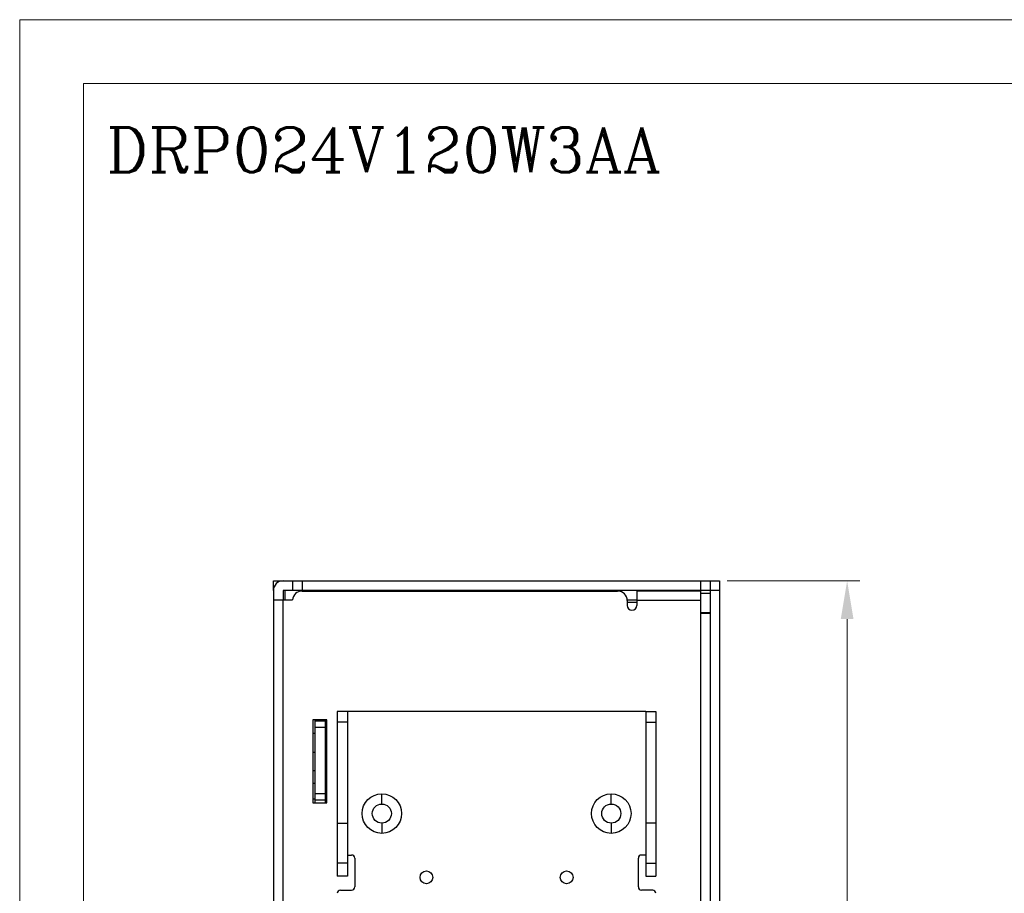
# Model space of a CAD drawing. Header units: millimetres. Extents: x 0 to 420, y 0 to 297.
# Tile 2 of 6: x 0 to 154, y 160 to 297. Entities that reach past the tile are written whole.
import ezdxf

# ---------------------------------------------------------------- set-up
doc = ezdxf.new("R2010")
doc.units = ezdxf.units.MM
doc.layers.get('0').update_dxf_attribs({"linetype": 'CONTINUOUS', "lineweight": 13})
doc.layers.get('Defpoints').update_dxf_attribs({"linetype": 'CONTINUOUS', "lineweight": 13})
doc.layers.add('Dimension', color=2, linetype='CONTINUOUS', lineweight=9)
doc.layers.add('Line', color=3, linetype='CONTINUOUS', lineweight=25)
doc.styles.add('ROMANC', font='romanc')
doc.styles.get("Standard").update_dxf_attribs({"font": 'romans.shx'})
doc.dimstyles.new('yutana', dxfattribs={"dimtxt": 3.5, "dimasz": 3, "dimexe": 1, "dimexo": 0.6, "dimgap": 1.5, "dimtad": 1, "dimdec": 1, "dimzin": 0, "dimdsep": 46, "dimtxsty": 'Standard', "dimcen": 0, "dimadec": 0, "dimazin": 0, "dimtp": 0.01, "dimtm": 0.01, "dimtfac": 1, "dimtdec": 1, "dimtmove": 0, "dimatfit": 3, "dimfxl": 1, "dimtolj": 1, "dimtzin": 0, "dimlwd": 0, "dimlwe": 0, "dimarcsym": 0})

# ---------------------------------------------------------------- blocks, each defined once
blk = doc.blocks.new('*D5')
at = {"layer": 'Defpoints', "color": 0, "ltscale": 5}
for p in [(109.81, 209), (129.81, 209), (109.81, 88)]:
    blk.add_point(p, dxfattribs=at)
at = {"layer": 'Dimension', "color": 0, "lineweight": 0, "ltscale": 5}
for p, q in [((111.01, 209), (131.81, 209)), ((129.81, 94), (129.81, 203)), ((111.01, 88), (131.81, 88))]:
    blk.add_line(p, q, dxfattribs=at)
at = {"layer": 'Dimension', "color": 0, "ltscale": 5}
for points in [[(128.81, 203), (130.81, 203), (129.81, 209)], [(128.81, 94), (130.81, 94), (129.81, 88)]]:
    blk.add_solid(points, dxfattribs=at)
at = {"layer": 'Dimension', "color": 0, "ltscale": 5, "insert": (124.31, 148.5), "char_height": 5, "attachment_point": 5, "rotation": 90}
blk.add_mtext('\\A1;121.0', dxfattribs=at)

msp = doc.modelspace()

# ---------------------------------------------------------------- linework, layer by layer
at = {"ltscale": 5}
for points in [[(0, 0), (420, 0), (420, 297), (0, 297)], [(10, 10), (410, 10), (410, 287), (10, 287)]]:
    msp.add_lwpolyline(points, close=True, dxfattribs=at)
at = {"layer": 'Line', "color": 7}
for p, q in [((39.81, 209), (108.31, 209)), ((39.81, 207.5), (39.81, 209)), ((42.81, 209), (42.81, 207.5)), ((44.31, 209), (44.31, 207.5)), ((106.81, 209), (106.81, 207.4)), ((108.31, 209), (109.81, 209)), ((108.31, 209), (108.31, 88)), ((109.81, 209), (109.81, 89.5)), ((39.81, 207.5), (39.81, 91.1)), ((109.81, 207.5), (41.31, 207.5)), ((41.31, 207.5), (41.31, 206)), ((41.61, 207.5), (41.61, 206)), ((44.31, 207.4), (93.81, 207.4)), ((44.61, 207.5), (44.61, 207.4)), ((106.81, 207.4), (96.81, 207.4)), ((96.81, 207.4), (96.81, 205.15)), ((105.01, 207.4), (105.01, 207.5)), ((106.81, 207.4), (106.81, 89.6)), ((106.81, 207.05), (108.31, 207.05)), ((39.81, 206), (42.81, 206)), ((41.31, 91.1), (41.31, 206)), ((95.31, 206), (96.81, 206)), ((95.31, 205.9), (95.31, 205.15)), ((95.31, 205.64), (96.81, 205.64)), ((106.81, 205.9), (96.81, 205.9)), ((106.81, 204.05), (108.31, 204.05)), ((106.81, 203.94), (108.31, 203.94)), ((51.41, 188.5), (49.81, 188.5)), ((49.81, 188.5), (49.81, 162.7)), ((98.21, 188.5), (51.41, 188.5)), ((51.41, 188.5), (51.41, 162.7)), ((98.21, 188.5), (99.81, 188.5)), ((98.21, 188.5), (98.21, 162.7)), ((99.81, 188.5), (99.81, 162.7)), ((48.21, 187.2), (46.01, 187.2)), ((46.01, 187.2), (46.01, 174.2)), ((46.31, 187.2), (46.31, 174.59)), ((47.91, 186.99), (46.31, 186.99)), ((47.91, 187.2), (47.91, 174.59)), ((48.21, 174.2), (48.21, 187.2)), ((47.91, 185.99), (46.31, 185.99)), ((51.41, 186.84), (49.81, 186.84)), ((98.21, 186.84), (99.81, 186.84)), ((46.01, 185.09), (46.31, 185.09)), ((46.31, 182.09), (46.01, 182.09)), ((46.01, 179.24), (46.31, 179.24)), ((46.31, 177.24), (46.01, 177.24)), ((46.01, 174.84), (46.31, 174.84)), ((47.91, 175.59), (46.31, 175.59)), ((47.91, 174.59), (46.31, 174.59)), ((46.31, 174.59), (46.31, 174.2)), ((47.91, 174.59), (47.91, 174.2)), ((56.81, 174), (56.81, 175.6)), ((92.81, 174), (92.81, 175.6)), ((46.01, 174.2), (48.21, 174.2)), ((49.81, 171), (51.41, 171)), ((56.81, 171), (56.81, 169.4)), ((92.81, 171), (92.81, 169.4)), ((99.81, 171), (98.21, 171)), ((51.41, 166), (52.06, 166)), ((52.56, 165.5), (52.56, 161)), ((97.06, 161), (97.06, 165.5)), ((98.21, 166), (97.56, 166)), ((51.41, 164.7), (49.81, 164.7)), ((98.21, 164.7), (99.81, 164.7)), ((51.41, 162.7), (49.81, 162.7)), ((98.21, 162.7), (99.81, 162.7)), ((50.31, 160.5), (52.06, 160.5)), ((99.31, 160.5), (97.56, 160.5))]:
    msp.add_line(p, q, dxfattribs=at)
for centre, radius in [((56.81, 172.5), 3.1), ((92.81, 172.5), 3.1), ((56.81, 172.5), 1.5), ((92.81, 172.5), 1.5), ((63.81, 162.5), 1), ((85.81, 162.5), 1)]:
    msp.add_circle(centre, radius, dxfattribs=at)
for centre, radius, start, end in [((41.31, 207.5), 1.5, 90, 180), ((44.31, 205.9), 1.5, 90, 176.1774), ((93.81, 205.9), 1.5, 0, 90), ((96.06, 205.15), 0.75, 180, 0), ((52.06, 165.5), 0.5, 0, 90), ((97.56, 165.5), 0.5, 90, 180), ((52.06, 161), 0.5, 270, 0), ((97.56, 161), 0.5, 180, 270), ((50.31, 160), 0.5, 90, 180), ((99.31, 160), 0.5, 0, 90)]:
    msp.add_arc(centre, radius, start, end, dxfattribs=at)

# ---------------------------------------------------------------- texts
at = {"layer": 'Line', "color": 7, "style": 'ROMANC'}
msp.add_text('DRP024V120W3AA', height=7, dxfattribs=at).set_placement((13.6, 273.08))

# ---------------------------------------------------------------- dimensions: what is measured, and where the dimension line sits
at = {"layer": 'Dimension', "color": 7}
dim = msp.add_linear_dim(base=(129.81, 209), p1=(109.81, 88), p2=(109.81, 209), angle=90, dimstyle='yutana', override={"dimscale": 2, "dimtxt": 2.5, "dimasz": 3}, dxfattribs=at)
dim.commit()
dim.dimension.update_dxf_attribs({"geometry": '*D5', "text_midpoint": (124.31, 148.5)})

doc.saveas('drawing.dxf')
